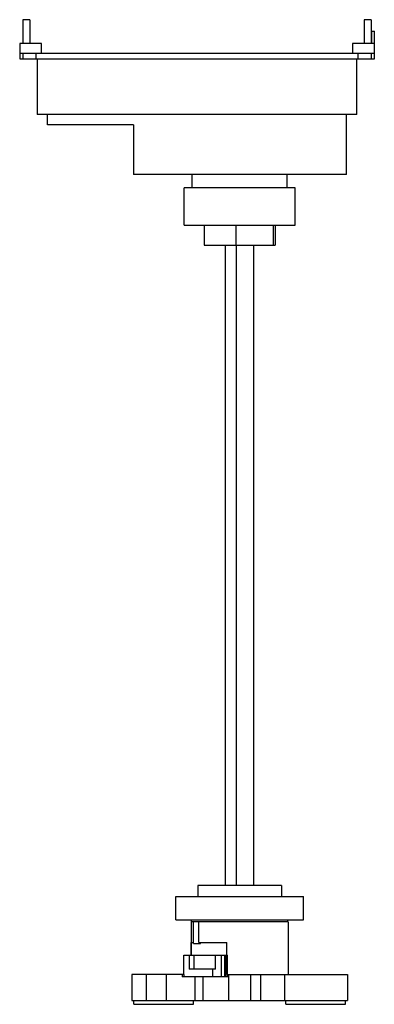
# Model space of a CAD drawing. Header units: millimetres. Extents: x 135 to 342, y 50 to 626.
import ezdxf

# ---------------------------------------------------------------- set-up
doc = ezdxf.new("R2010")
doc.units = ezdxf.units.MM
doc.header["$LTSCALE"] = 43.839062
doc.layers.add('00_COMPONENTS_1', color=7, linetype='CONTINUOUS')

msp = doc.modelspace()

# ---------------------------------------------------------------- linework, layer by layer
at = {"layer": '00_COMPONENTS_1', "color": 7, "linetype": 'Continuous'}
for p, q in [((136.59, 626.02), (136.59, 612.02)), ((140.59, 626.02), (136.59, 626.02)), ((140.59, 626.02), (140.59, 612.02)), ((336.59, 626.02), (336.59, 612.02)), ((340.59, 626.02), (336.59, 626.02)), ((340.59, 626.02), (340.59, 612.02)), ((340.99, 612.02), (340.99, 619.32)), ((340.99, 619.32), (342.49, 619.32)), ((342.49, 603.02), (342.49, 619.32)), ((134.69, 612.02), (134.69, 603.02)), ((147.56, 612.02), (134.69, 612.02)), ((147.56, 606.42), (147.56, 612.02)), ((329.62, 612.02), (329.62, 606.42)), ((342.49, 612.02), (329.62, 612.02)), ((134.69, 606.42), (342.49, 606.42)), ((136.59, 606.42), (136.59, 603.02)), ((144.09, 606.42), (144.09, 603.02)), ((333.09, 603.02), (333.09, 606.42)), ((340.59, 606.42), (340.59, 603.02)), ((134.69, 603.02), (342.49, 603.02)), ((144.99, 603.02), (144.99, 570.52)), ((332.19, 570.52), (332.19, 603.02)), ((332.19, 570.52), (144.99, 570.52)), ((151.09, 564.52), (151.09, 570.52)), ((326.09, 535.52), (326.09, 570.52)), ((201.4, 564.52), (151.09, 564.52)), ((201.4, 564.52), (201.4, 535.52)), ((326.09, 535.52), (201.4, 535.52)), ((235.69, 527.62), (235.69, 535.52)), ((291.49, 527.62), (291.49, 535.52)), ((231.09, 505.72), (231.09, 527.62)), ((296.09, 527.62), (231.09, 527.62)), ((296.09, 505.72), (296.09, 527.62)), ((231.09, 505.72), (296.09, 505.72)), ((242.79, 505.72), (242.79, 494.02)), ((261.41, 505.72), (261.41, 494.02)), ((283.34, 494.02), (283.34, 505.72)), ((284.39, 505.72), (284.39, 494.02)), ((242.79, 494.02), (284.39, 494.02)), ((255.33, 119.37), (255.33, 494.02)), ((261.81, 119.37), (261.81, 494.02)), ((271.85, 119.37), (271.85, 494.02)), ((288.04, 119.37), (239.14, 119.37)), ((239.14, 119.37), (239.14, 112.97)), ((288.04, 119.37), (288.04, 112.97)), ((226.17, 112.97), (301.02, 112.97)), ((226.17, 99.32), (226.17, 112.97)), ((301.02, 99.32), (301.02, 112.97)), ((226.17, 99.32), (301.02, 99.32)), ((292.04, 98.02), (235.14, 98.02)), ((235.14, 98.02), (235.14, 78.62)), ((235.34, 98.02), (235.34, 99.32)), ((236.6, 85.32), (236.6, 98.02)), ((239.67, 86.07), (239.67, 98.02)), ((291.84, 98.02), (291.84, 99.32)), ((292.04, 98.02), (292.04, 67.3)), ((235.26, 86.07), (236.6, 86.07)), ((235.26, 78.62), (235.26, 86.07)), ((236.6, 85.32), (240.6, 85.32)), ((239.67, 86.07), (256.09, 86.07)), ((240.6, 85.32), (240.6, 86.07)), ((256.09, 78.62), (256.09, 86.07)), ((230.96, 78.62), (256.53, 78.62)), ((230.96, 67.3), (230.96, 78.62)), ((233.97, 78.62), (233.97, 70.42)), ((236.84, 70.42), (236.84, 78.62)), ((249.48, 70.42), (249.48, 78.62)), ((252.71, 78.62), (252.71, 66.17)), ((254.66, 78.62), (254.66, 66.17)), ((255.46, 78.62), (255.46, 66.17)), ((256.53, 67.3), (256.53, 78.62)), ((249.48, 70.42), (233.97, 70.42)), ((247.66, 70.42), (247.66, 66.17)), ((231.02, 67.3), (200.46, 67.3)), ((200.46, 67.3), (200.46, 52.1)), ((208.72, 67.3), (208.72, 52.1)), ((220.43, 67.3), (220.43, 52.1)), ((229.87, 67.3), (229.87, 65.87)), ((256.59, 65.87), (229.87, 65.87)), ((231.02, 66.17), (231.02, 67.3)), ((231.02, 66.17), (256.59, 66.17)), ((237.44, 52.1), (237.44, 65.87)), ((242.19, 52.1), (242.19, 65.87)), ((246.15, 66.17), (246.15, 65.87)), ((256.53, 67.3), (326.74, 67.3)), ((256.59, 65.87), (256.59, 67.3)), ((257.1, 67.3), (257.1, 52.1)), ((270.15, 52.1), (270.15, 67.3)), ((275.86, 67.3), (275.86, 52.1)), ((289.86, 67.3), (289.86, 52.1)), ((326.74, 67.3), (326.74, 52.1)), ((200.46, 52.1), (326.74, 52.1)), ((201.58, 49.8), (201.58, 52.1)), ((236.58, 49.8), (236.58, 52.1)), ((290.62, 49.8), (290.62, 52.1)), ((325.62, 49.8), (325.62, 52.1)), ((201.58, 49.8), (236.58, 49.8)), ((290.62, 49.8), (325.62, 49.8))]:
    msp.add_line(p, q, dxfattribs=at)

doc.saveas('drawing.dxf')
